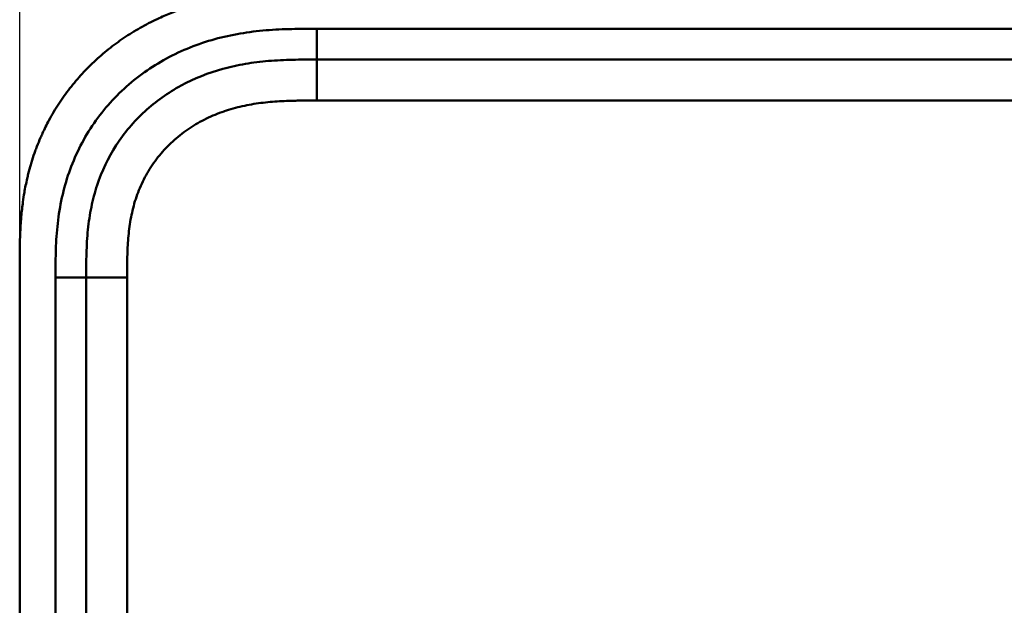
# Model space of a CAD drawing. Header units: millimetres. Extents: x 20 to 833, y 20 to 574.
# Tile 6 of 23: x 101 to 198, y 458 to 516. Entities that reach past the tile are written whole.
import ezdxf

# ---------------------------------------------------------------- set-up
doc = ezdxf.new("R2010")
doc.units = ezdxf.units.MM
doc.header["$LTSCALE"] = 2
for name, color, linetype, lineweight in [('Bemaßungen(DIN)', 7, 'Continuous', 25), ('Sichtbare Kanten(DIN)', 7, 'Continuous', 50), ('Sichtbare tangentiale Kanten(DIN)', 7, 'Continuous', 50)]:
    doc.layers.add(name, color=color, linetype=linetype, lineweight=lineweight)
doc.styles.add('STANDARD-DIN~0', font='arial.ttf')
doc.dimstyles.new('CAD-LAN', dxfattribs={"dimscale": 2, "dimtxt": 3.5, "dimasz": 2.5, "dimexe": 3.175, "dimexo": 0, "dimgap": 0.8, "dimtad": 1, "dimrnd": 1e-08, "dimtxsty": 'STANDARD-DIN~0', "dimcen": 0.09, "dimdle": 10, "dimclrd": 250, "dimclre": 250, "dimclrt": 250, "dimadec": 0, "dimazin": 2, "dimtfac": 1, "dimtmove": 0, "dimatfit": 3, "dimfxl": 1, "dimtolj": 1, "dimtzin": 0, "dimlwd": 25, "dimlwe": 25, "dimarcsym": 0})

# ---------------------------------------------------------------- blocks, each defined once
blk = doc.blocks.new('*D19')
at = {"layer": 'Bemaßungen(DIN)', "color": 250, "linetype": 'Continuous', "lineweight": 25, "true_color": 0x3f3f3f, "transparency": 16777216}
for p, q in [((288.381, 518.123), (360.173, 518.123)), ((353.823, 513.123), (353.823, 278.123)), ((129.458, 273.123), (360.173, 273.123))]:
    blk.add_line(p, q, dxfattribs=at)
at = {"layer": 'Bemaßungen(DIN)', "color": 250, "linetype": 'Continuous', "true_color": 0x3f3f3f, "transparency": 16777216}
for points in [[(352.99, 513.123), (354.656, 513.123), (353.823, 518.123)], [(352.99, 278.123), (354.656, 278.123), (353.823, 273.123)]]:
    blk.add_solid(points, dxfattribs=at)
at = {"layer": 'Defpoints', "color": 0, "linetype": 'Continuous', "transparency": 16777216}
for p in [(288.381, 518.123), (129.458, 273.123), (353.823, 273.123)]:
    blk.add_point(p, dxfattribs=at)
at = {"layer": 'Bemaßungen(DIN)', "color": 250, "linetype": 'Continuous', "lineweight": 25, "true_color": 0x3f3f3f, "transparency": 16777216, "insert": (345.075, 387.804), "char_height": 7, "attachment_point": 1, "rotation": 90, "style": 'STANDARD-DIN~0'}
blk.add_mtext('\\A1;245', dxfattribs=at)
blk = doc.blocks.new('*D20')
at = {"layer": 'Bemaßungen(DIN)', "color": 250, "linetype": 'Continuous', "lineweight": 25, "true_color": 0x3f3f3f, "transparency": 16777216}
for p, q in [((101.419, 491.338), (101.419, 544.884)), ((315.419, 491.338), (315.419, 544.884)), ((310.419, 538.534), (106.419, 538.534))]:
    blk.add_line(p, q, dxfattribs=at)
at = {"layer": 'Bemaßungen(DIN)', "color": 250, "linetype": 'Continuous', "true_color": 0x3f3f3f, "transparency": 16777216}
for points in [[(106.419, 539.367), (106.419, 537.701), (101.419, 538.534)], [(310.419, 539.367), (310.419, 537.701), (315.419, 538.534)]]:
    blk.add_solid(points, dxfattribs=at)
at = {"layer": 'Defpoints', "color": 0, "linetype": 'Continuous', "transparency": 16777216}
for p in [(101.419, 538.534), (101.419, 491.338), (315.419, 491.338)]:
    blk.add_point(p, dxfattribs=at)
at = {"layer": 'Bemaßungen(DIN)', "color": 250, "linetype": 'Continuous', "lineweight": 25, "true_color": 0x3f3f3f, "transparency": 16777216, "insert": (200.641, 547.163), "char_height": 7, "attachment_point": 1, "style": 'STANDARD-DIN~0'}
blk.add_mtext('\\A1;214', dxfattribs=at)

msp = doc.modelspace()

# ---------------------------------------------------------------- linework, layer by layer
at = {"layer": 'Sichtbare Kanten(DIN)'}
for p, q in [((275.381, 511.623), (130.458, 511.623)), ((101.419, 491.338), (101.419, 299.907)), ((107.919, 490.338), (107.919, 300.907))]:
    msp.add_line(p, q, dxfattribs=at)
for points, knots in [([(129.458, 518.123), (128.861, 518.123), (127.81, 518.122), (126.598, 518.097), (125.686, 518.062), (125.076, 518.029), (124.313, 517.975), (123.702, 517.92), (122.939, 517.837), (122.329, 517.757), (121.414, 517.616), (120.502, 517.446), (119.296, 517.168), (118.4, 516.92), (117.512, 516.639), (116.925, 516.436), (116.054, 516.105), (115.195, 515.742), (113.934, 515.137), (112.844, 514.534), (111.53, 513.7), (110.518, 512.973), (109.311, 511.989), (108.393, 511.144), (107.313, 510.021), (106.504, 509.07), (105.57, 507.821), (104.886, 506.775), (104.192, 505.553), (103.774, 504.714), (103.392, 503.859), (103.155, 503.281), (102.882, 502.551), (102.682, 501.959), (102.455, 501.214), (102.292, 500.613), (102.075, 499.706), (101.892, 498.792), (101.704, 497.567), (101.603, 496.647), (101.527, 495.729), (101.489, 495.117), (101.455, 494.354), (101.438, 493.746), (101.425, 492.989), (101.42, 492.236), (101.419, 491.637), (101.419, 491.338)], [0.0000095, 0.0000095, 0.0000095, 0.0000095, 0.0416756, 0.0729253, 0.0833418, 0.1041749, 0.1145915, 0.1354246, 0.1458411, 0.1666742, 0.1770907, 0.2083404, 0.2291735, 0.2604231, 0.2708397, 0.2916727, 0.3020893, 0.3333389, 0.354172, 0.3958382, 0.4166713, 0.4583375, 0.4791706, 0.5208368, 0.5416699, 0.583336, 0.6041691, 0.6458353, 0.6666684, 0.697918, 0.7083346, 0.7291677, 0.7395842, 0.7604173, 0.7708339, 0.791667, 0.8020835, 0.8333331, 0.8541662, 0.8854159, 0.8958324, 0.9166655, 0.9270821, 0.9479152, 0.9583317, 0.9791648, 0.9999979, 0.9999979, 0.9999979, 0.9999979]), ([(130.458, 511.623), (129.652, 511.623), (128.056, 511.621), (125.719, 511.514), (123.454, 511.238), (120.536, 510.6), (117.102, 509.238), (113.518, 506.695), (110.688, 503.353), (109.129, 500.074), (108.381, 497.246), (108.052, 495.028), (107.921, 492.722), (107.919, 491.138), (107.919, 490.338)], [18.38836, 18.38836, 18.38836, 18.38836, 18.631862, 18.875363, 19.118864, 19.362366, 19.849368, 20.336371, 20.823373, 21.310376, 21.553877, 21.797378, 22.04088, 22.284382, 22.284382, 22.284382, 22.284382])]:
    msp.add_open_spline(points, degree=3, knots=knots, dxfattribs=at)
at = {"layer": 'Sichtbare tangentiale Kanten(DIN)'}
for p, q in [((130.458, 514.623), (275.381, 514.623)), ((130.458, 511.623), (130.458, 514.623)), ((130.457, 507.623), (130.457, 511.623)), ((275.381, 507.623), (130.457, 507.623)), ((104.919, 300.907), (104.919, 490.338)), ((107.919, 490.338), (104.919, 490.338)), ((111.919, 490.338), (107.919, 490.338)), ((111.919, 490.338), (111.919, 300.907))]:
    msp.add_line(p, q, dxfattribs=at)
for points, knots in [([(104.919, 490.338), (104.919, 491.138), (104.92, 492.785), (105.061, 495.319), (105.435, 497.842), (106.302, 501.132), (108.14, 505.001), (111.473, 508.933), (115.664, 511.904), (119.643, 513.479), (122.959, 514.201), (125.482, 514.508), (128.005, 514.622), (129.652, 514.623), (130.458, 514.623)], [18.388359, 18.388359, 18.388359, 18.388359, 18.631862, 18.875363, 19.118865, 19.362366, 19.849368, 20.336371, 20.823374, 21.310376, 21.553877, 21.797379, 22.04088, 22.284383, 22.284383, 22.284383, 22.284383]), ([(130.457, 507.623), (130.294, 507.623), (130.13, 507.623), (129.967, 507.623), (129.524, 507.622), (129.081, 507.621), (128.639, 507.614), (128.487, 507.612), (128.334, 507.609), (128.182, 507.606), (128.106, 507.604), (128.029, 507.602), (127.953, 507.6), (127.877, 507.598), (127.801, 507.595), (127.722, 507.593), (127.412, 507.583), (127.117, 507.57), (126.812, 507.552), (126.804, 507.552), (126.797, 507.552), (126.79, 507.551), (126.172, 507.515), (125.584, 507.463), (124.991, 507.387), (124.982, 507.386), (124.973, 507.385), (124.963, 507.384), (124.363, 507.307), (123.771, 507.206), (123.181, 507.074), (123.176, 507.073), (123.171, 507.072), (123.165, 507.071), (122.566, 506.936), (121.97, 506.77), (121.39, 506.572), (121.387, 506.571), (121.383, 506.57), (121.38, 506.569), (120.794, 506.367), (120.213, 506.129), (119.654, 505.856), (119.095, 505.584), (118.55, 505.273), (118.03, 504.929), (117.51, 504.584), (117.012, 504.204), (116.545, 503.792), (116.075, 503.377), (115.63, 502.925), (115.224, 502.449), (114.819, 501.974), (114.446, 501.466), (114.115, 500.938), (113.786, 500.414), (113.493, 499.86), (113.244, 499.295), (112.997, 498.736), (112.787, 498.153), (112.618, 497.565), (112.616, 497.56), (112.615, 497.556), (112.614, 497.552), (112.448, 496.974), (112.319, 496.387), (112.221, 495.793), (112.219, 495.784), (112.218, 495.775), (112.217, 495.766), (112.12, 495.177), (112.054, 494.588), (112.009, 493.972), (112.008, 493.964), (112.007, 493.957), (112.007, 493.949), (111.985, 493.644), (111.969, 493.35), (111.956, 493.049), (111.944, 492.739), (111.935, 492.43), (111.93, 492.122), (111.919, 491.526), (111.919, 490.931), (111.919, 490.338)], [0, 0, 0, 0, 0.049067, 0.049067, 0.049067, 0.181872, 0.181872, 0.181872, 0.227582, 0.227582, 0.227582, 0.250438, 0.250438, 0.250438, 0.273293, 0.273293, 0.273293, 0.362553, 0.362553, 0.362553, 0.364715, 0.364715, 0.364715, 0.544774, 0.544774, 0.544774, 0.547588, 0.547588, 0.547588, 0.729739, 0.729739, 0.729739, 0.731389, 0.731389, 0.731389, 0.916515, 0.916515, 0.916515, 0.917599, 0.917599, 0.917599, 1.105008, 1.105008, 1.105008, 1.292479, 1.292479, 1.292479, 1.479972, 1.479972, 1.479972, 1.668688, 1.668688, 1.668688, 1.856666, 1.856666, 1.856666, 2.043531, 2.043531, 2.043531, 2.22862, 2.22862, 2.22862, 2.229946, 2.229946, 2.229946, 2.411745, 2.411745, 2.411745, 2.414463, 2.414463, 2.414463, 2.594816, 2.594816, 2.594816, 2.597012, 2.597012, 2.597012, 2.686257, 2.686257, 2.686257, 2.778107, 2.778107, 2.778107, 2.95611, 2.95611, 2.95611, 2.95611])]:
    msp.add_open_spline(points, degree=3, knots=knots, dxfattribs=at)

# ---------------------------------------------------------------- dimensions: what is measured, and where the dimension line sits
at = {"layer": 'Bemaßungen(DIN)', "color": 250, "linetype": 'Continuous', "lineweight": 25, "true_color": 0x3f3f3f}
for base, p1, p2, angle, picture, middle in [((101.419, 538.534), (315.419, 491.338), (101.419, 491.338), 180, '*D20', (208.419, 538.534)), ((353.823, 273.123), (288.381, 518.123), (129.458, 273.123), 90, '*D19', (353.823, 395.623))]:
    dim = msp.add_linear_dim(base=base, p1=p1, p2=p2, angle=angle, dimstyle='CAD-LAN', override={"dimgap": 0.8, "dimdec": 2, "dimtol": 0, "dimlim": 0, "dimtp": 0, "dimtm": 0, "dimtdec": 2, "dimtofl": 0, "dimatfit": 1}, dxfattribs=at)
    dim.commit()
    dim.dimension.update_dxf_attribs({"geometry": picture, "text_midpoint": middle, "dimtype": 160})

doc.saveas('drawing.dxf')
